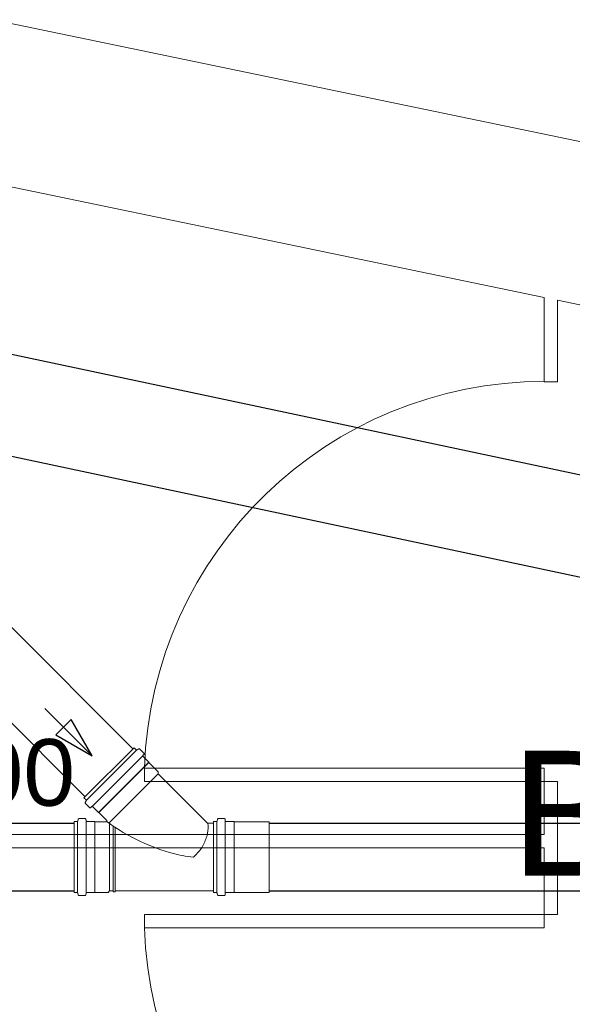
# Model space of a CAD drawing. Header units: millimetres. Extents: x 567 to 934, y -1 to 364.
# Tile 53 of 256: x 614.93 to 616.59, y 46.68 to 49.64. Entities that reach past the tile are written whole.
import ezdxf

# ---------------------------------------------------------------- set-up
doc = ezdxf.new("R2010")
doc.units = ezdxf.units.MM
doc.header["$MEASUREMENT"] = 0
doc.linetypes.add('NULL', pattern=[0])
doc.layers.add('ARQ FINA', color=8, linetype='Continuous')
for name, color, linetype, lineweight in [('Simbolos', 14, 'Continuous', 20), ('Simbolos_int', 14, 'Continuous', 15), ('TQ-Condutos', 14, 'Continuous', 25), ('TQ-Sentido conduto', 14, 'Continuous', 30), ('TQ-Textos conduto', 7, 'Continuous', 9)]:
    doc.layers.add(name, color=color, linetype=linetype, lineweight=lineweight)
doc.styles.add('Arial', font='arial.ttf')

msp = doc.modelspace()

# ---------------------------------------------------------------- linework, layer by layer
at = {"layer": 'ARQ FINA', "lineweight": 5}
for p, q in [((660.0306, 40.2582), (595.8259, 53.5847)), ((660.0306, 40.2582), (595.8259, 53.5847)), ((613.4456, 49.4373), (616.5056, 48.8021)), ((616.5056, 48.8021), (616.5056, 48.549)), ((616.5456, 48.549), (616.5456, 48.7938)), ((616.5456, 48.7938), (620.2456, 48.0258)), ((616.5056, 48.549), (616.5456, 48.549)), ((615.3056, 47.349), (615.3056, 47.389)), ((616.5056, 47.389), (615.3056, 47.389)), ((616.5056, 47.349), (616.5056, 47.389)), ((616.5056, 47.349), (615.3056, 47.349)), ((616.5456, 47.349), (616.5056, 47.349)), ((616.5056, 47.349), (616.5056, 47.189)), ((616.5456, 46.949), (616.5456, 47.349)), ((616.5056, 47.189), (613.4456, 47.189)), ((613.4456, 47.149), (616.5056, 47.149)), ((616.5056, 47.149), (616.5056, 46.949)), ((616.5056, 46.949), (615.3056, 46.949)), ((615.3056, 46.949), (615.3056, 46.909)), ((616.5056, 46.949), (616.5456, 46.949)), ((616.5056, 46.949), (616.5056, 46.909)), ((616.5056, 46.909), (615.3056, 46.909))]:
    msp.add_line(p, q, dxfattribs=at)
for centre, start, end in [((616.5056, 47.349), 90, 178.0908), ((616.5056, 46.949), 181.9092, 270)]:
    msp.add_arc(centre, 1.2007, start, end, dxfattribs=at)
at = {"layer": 'Simbolos'}
for p, q in [((615.1242, 47.2995), (615.2748, 47.4501)), ((615.2748, 47.4501), (615.2811, 47.4438)), ((615.2887, 47.4465), (615.2835, 47.4435)), ((615.2911, 47.4462), (615.3045, 47.4329)), ((615.3046, 47.4302), (615.3013, 47.4262)), ((615.3014, 47.4235), (615.3185, 47.4064)), ((615.3185, 47.4064), (615.3185, 47.4057)), ((615.3185, 47.4057), (615.3464, 47.3778)), ((615.3464, 47.3778), (615.3464, 47.3716)), ((615.3464, 47.3716), (615.4938, 47.2242)), ((615.1242, 47.2995), (615.1305, 47.2932)), ((615.1278, 47.2856), (615.1308, 47.2908)), ((615.1281, 47.2832), (615.1415, 47.2698)), ((615.1442, 47.2697), (615.1481, 47.273)), ((615.1508, 47.2729), (615.1679, 47.2558)), ((615.1679, 47.2558), (615.1686, 47.2558)), ((615.1686, 47.2558), (615.1916, 47.2328)), ((615.0946, 47.0152), (615.0946, 47.2282)), ((615.0946, 47.2282), (615.1035, 47.2282)), ((615.107, 47.2355), (615.1055, 47.2297)), ((615.109, 47.237), (615.1279, 47.237)), ((615.1299, 47.2352), (615.1303, 47.23)), ((615.1323, 47.2282), (615.1565, 47.2282)), ((615.1565, 47.2282), (615.157, 47.2277)), ((615.157, 47.2277), (615.1895, 47.2277)), ((615.496, 47.2233), (615.5126, 47.2233)), ((615.5126, 47.0152), (615.5126, 47.2282)), ((615.5126, 47.2282), (615.5215, 47.2282)), ((615.5126, 47.2233), (615.5126, 47.0201)), ((615.525, 47.2355), (615.5235, 47.2297)), ((615.527, 47.237), (615.5459, 47.237)), ((615.5479, 47.2352), (615.5483, 47.23)), ((615.5503, 47.2282), (615.5745, 47.2282)), ((615.5745, 47.2282), (615.575, 47.2277)), ((615.575, 47.2277), (615.6796, 47.2277)), ((615.0946, 47.0152), (615.1035, 47.0152)), ((615.107, 47.0079), (615.1055, 47.0137)), ((615.1299, 47.0082), (615.1303, 47.0134)), ((615.1323, 47.0152), (615.1565, 47.0152)), ((615.1565, 47.0152), (615.157, 47.0157)), ((615.157, 47.0157), (615.1965, 47.0157)), ((615.1965, 47.0157), (615.2009, 47.0201)), ((615.2009, 47.0201), (615.2114, 47.0201)), ((615.2114, 47.0201), (615.2117, 47.0171)), ((615.2117, 47.0171), (615.2176, 47.0171)), ((615.2178, 47.0201), (615.2176, 47.0171)), ((615.2178, 47.0201), (615.5126, 47.0201)), ((615.5126, 47.0152), (615.5215, 47.0152)), ((615.525, 47.0079), (615.5235, 47.0137)), ((615.5479, 47.0082), (615.5483, 47.0134)), ((615.5503, 47.0152), (615.5745, 47.0152)), ((615.5745, 47.0152), (615.575, 47.0157)), ((615.575, 47.0157), (615.6796, 47.0157)), ((615.109, 47.0064), (615.1279, 47.0064)), ((615.527, 47.0064), (615.5459, 47.0064))]:
    msp.add_line(p, q, dxfattribs=at)
for points in [[(615.2811, 47.4439), (615.2813, 47.4437), (615.2816, 47.4435), (615.2818, 47.4434), (615.2821, 47.4433), (615.2824, 47.4433), (615.2827, 47.4433), (615.283, 47.4433), (615.2832, 47.4434), (615.2835, 47.4435)], [(615.2912, 47.4462), (615.2909, 47.4464), (615.2907, 47.4466), (615.2904, 47.4467), (615.2902, 47.4468), (615.2899, 47.4468), (615.2896, 47.4468), (615.2893, 47.4468), (615.289, 47.4467), (615.2887, 47.4466)], [(615.3013, 47.4262), (615.3011, 47.4259), (615.301, 47.4256), (615.3009, 47.4253), (615.3008, 47.425), (615.3009, 47.4247), (615.3009, 47.4244), (615.3011, 47.424), (615.3012, 47.4238), (615.3014, 47.4235)], [(615.3046, 47.4302), (615.3048, 47.4304), (615.305, 47.4307), (615.3051, 47.431), (615.3051, 47.4314), (615.3051, 47.4317), (615.305, 47.432), (615.3049, 47.4323), (615.3047, 47.4326), (615.3045, 47.4329)], [(615.1278, 47.2856), (615.1276, 47.2853), (615.1276, 47.2851), (615.1275, 47.2848), (615.1275, 47.2845), (615.1275, 47.2842), (615.1276, 47.2839), (615.1277, 47.2836), (615.1279, 47.2834), (615.1281, 47.2832)], [(615.1308, 47.2908), (615.1309, 47.2911), (615.131, 47.2914), (615.1311, 47.2917), (615.1311, 47.2919), (615.131, 47.2922), (615.1309, 47.2925), (615.1308, 47.2928), (615.1307, 47.293), (615.1305, 47.2932)], [(615.1415, 47.2698), (615.1417, 47.2696), (615.142, 47.2694), (615.1423, 47.2693), (615.1426, 47.2692), (615.143, 47.2692), (615.1433, 47.2693), (615.1436, 47.2694), (615.1439, 47.2695), (615.1442, 47.2697)], [(615.1508, 47.2729), (615.1506, 47.2731), (615.1503, 47.2733), (615.15, 47.2734), (615.1497, 47.2735), (615.1493, 47.2735), (615.149, 47.2734), (615.1487, 47.2734), (615.1484, 47.2732), (615.1481, 47.273)], [(615.1035, 47.2282), (615.1038, 47.2282), (615.1041, 47.2283), (615.1044, 47.2284), (615.1046, 47.2285), (615.1049, 47.2287), (615.1051, 47.2289), (615.1052, 47.2291), (615.1054, 47.2294), (615.1055, 47.2297)], [(615.109, 47.237), (615.1087, 47.237), (615.1084, 47.2369), (615.1081, 47.2368), (615.1079, 47.2367), (615.1076, 47.2365), (615.1074, 47.2363), (615.1073, 47.236), (615.1071, 47.2358), (615.107, 47.2355)], [(615.1299, 47.2352), (615.1298, 47.2355), (615.1297, 47.2358), (615.1295, 47.2361), (615.1293, 47.2363), (615.1291, 47.2366), (615.1288, 47.2368), (615.1285, 47.2369), (615.1282, 47.237), (615.1279, 47.237)], [(615.1303, 47.23), (615.1304, 47.2297), (615.1305, 47.2294), (615.1306, 47.2291), (615.1308, 47.2288), (615.1311, 47.2286), (615.1314, 47.2284), (615.1317, 47.2283), (615.132, 47.2282), (615.1323, 47.2282)], [(615.1895, 47.2277), (615.1899, 47.2277), (615.1903, 47.2278), (615.1907, 47.2279), (615.191, 47.2281), (615.1913, 47.2283), (615.1916, 47.2286), (615.1919, 47.2289), (615.1921, 47.2292), (615.1923, 47.2295), (615.1924, 47.2299), (615.1925, 47.2303), (615.1925, 47.2307), (615.1925, 47.2311), (615.1924, 47.2315), (615.1923, 47.2318), (615.1921, 47.2322), (615.1919, 47.2325), (615.1916, 47.2328)], [(615.4938, 47.2242), (615.494, 47.224), (615.4942, 47.2238), (615.4945, 47.2237), (615.4947, 47.2236), (615.4949, 47.2235), (615.4952, 47.2234), (615.4954, 47.2233), (615.4957, 47.2233), (615.496, 47.2233)], [(615.4963, 47.2216), (615.4963, 47.2218), (615.4962, 47.222), (615.4962, 47.2221), (615.4962, 47.2223), (615.4961, 47.2225), (615.4961, 47.2227), (615.496, 47.2229), (615.496, 47.2231), (615.496, 47.2233)], [(615.5215, 47.2282), (615.5218, 47.2282), (615.5221, 47.2283), (615.5224, 47.2284), (615.5226, 47.2285), (615.5229, 47.2287), (615.5231, 47.2289), (615.5232, 47.2291), (615.5234, 47.2294), (615.5235, 47.2297)], [(615.527, 47.237), (615.5267, 47.237), (615.5264, 47.2369), (615.5261, 47.2368), (615.5259, 47.2367), (615.5256, 47.2365), (615.5254, 47.2363), (615.5253, 47.236), (615.5251, 47.2358), (615.525, 47.2355)], [(615.5479, 47.2352), (615.5478, 47.2355), (615.5477, 47.2358), (615.5475, 47.2361), (615.5473, 47.2364), (615.5471, 47.2366), (615.5468, 47.2368), (615.5465, 47.2369), (615.5462, 47.237), (615.5459, 47.237)], [(615.5483, 47.23), (615.5484, 47.2297), (615.5485, 47.2294), (615.5486, 47.2291), (615.5488, 47.2288), (615.5491, 47.2286), (615.5494, 47.2284), (615.5497, 47.2283), (615.55, 47.2282), (615.5503, 47.2282)], [(615.1055, 47.0137), (615.1054, 47.014), (615.1052, 47.0142), (615.1051, 47.0145), (615.1049, 47.0147), (615.1046, 47.0149), (615.1044, 47.015), (615.1041, 47.0151), (615.1038, 47.0152), (615.1035, 47.0152)], [(615.1279, 47.0064), (615.1282, 47.0064), (615.1285, 47.0065), (615.1288, 47.0066), (615.1291, 47.0068), (615.1293, 47.007), (615.1295, 47.0073), (615.1297, 47.0076), (615.1298, 47.0079), (615.1299, 47.0082)], [(615.1323, 47.0152), (615.132, 47.0152), (615.1317, 47.0151), (615.1314, 47.015), (615.1311, 47.0148), (615.1308, 47.0145), (615.1306, 47.0143), (615.1305, 47.014), (615.1304, 47.0137), (615.1303, 47.0134)], [(615.5235, 47.0137), (615.5234, 47.014), (615.5232, 47.0142), (615.5231, 47.0145), (615.5229, 47.0147), (615.5226, 47.0149), (615.5224, 47.015), (615.5221, 47.0151), (615.5218, 47.0152), (615.5215, 47.0152)], [(615.5459, 47.0064), (615.5462, 47.0064), (615.5465, 47.0065), (615.5468, 47.0066), (615.5471, 47.0068), (615.5473, 47.007), (615.5475, 47.0073), (615.5477, 47.0076), (615.5478, 47.0079), (615.5479, 47.0082)], [(615.5503, 47.0152), (615.55, 47.0152), (615.5497, 47.0151), (615.5494, 47.015), (615.5491, 47.0148), (615.5488, 47.0146), (615.5486, 47.0143), (615.5485, 47.014), (615.5484, 47.0137), (615.5483, 47.0134)], [(615.107, 47.0079), (615.1071, 47.0076), (615.1073, 47.0073), (615.1074, 47.0071), (615.1076, 47.0069), (615.1079, 47.0067), (615.1081, 47.0066), (615.1084, 47.0065), (615.1087, 47.0064), (615.109, 47.0064)], [(615.525, 47.0079), (615.5251, 47.0076), (615.5253, 47.0073), (615.5254, 47.0071), (615.5256, 47.0069), (615.5259, 47.0067), (615.5261, 47.0066), (615.5264, 47.0065), (615.5267, 47.0064), (615.527, 47.0064)]]:
    msp.add_lwpolyline(points, dxfattribs=at)
at = {"layer": 'Simbolos_int'}
for p, q in [((615.1316, 47.2921), (615.2822, 47.4428)), ((615.1495, 47.2742), (615.3001, 47.4248)), ((615.3185, 47.4064), (615.1679, 47.2558)), ((615.3185, 47.4057), (615.1686, 47.2558)), ((615.3464, 47.3716), (615.1987, 47.2238)), ((615.1051, 47.0152), (615.1051, 47.2282)), ((615.1305, 47.0152), (615.1305, 47.2282)), ((615.157, 47.2277), (615.157, 47.0157)), ((615.2009, 47.2223), (615.2009, 47.0201)), ((615.2114, 47.215), (615.2114, 47.0201)), ((615.5231, 47.0152), (615.5231, 47.2282)), ((615.5485, 47.0152), (615.5485, 47.2282)), ((615.575, 47.0157), (615.575, 47.2277)), ((615.6796, 47.0157), (615.6796, 47.2277)), ((615.2178, 47.2108), (615.2178, 47.0201))]:
    msp.add_line(p, q, dxfattribs=at)
for points in [[(615.1918, 47.2288), (615.1999, 47.223), (615.2081, 47.2173), (615.2164, 47.2118), (615.2248, 47.2063), (615.2333, 47.2011), (615.2418, 47.1959), (615.2505, 47.1909), (615.2592, 47.1861), (615.268, 47.1814)], [(615.4936, 47.1877), (615.4945, 47.1914), (615.4952, 47.1951), (615.4958, 47.1988), (615.4962, 47.2026), (615.4965, 47.2064), (615.4967, 47.2102), (615.4967, 47.214), (615.4966, 47.2178), (615.4963, 47.2216)], [(615.4787, 47.1515), (615.4809, 47.1553), (615.4829, 47.1591), (615.4848, 47.1631), (615.4866, 47.167), (615.4883, 47.1711), (615.4898, 47.1751), (615.4912, 47.1793), (615.4925, 47.1835), (615.4936, 47.1877)], [(615.268, 47.1814), (615.28, 47.1752), (615.2922, 47.1693), (615.3046, 47.1636), (615.317, 47.1583), (615.3296, 47.1532), (615.3423, 47.1483), (615.355, 47.1438), (615.3679, 47.1395), (615.3809, 47.1356)], [(615.3809, 47.1356), (615.3887, 47.1333), (615.3966, 47.1313), (615.4045, 47.1294), (615.4124, 47.1277), (615.4204, 47.1261), (615.4284, 47.1248), (615.4365, 47.1236), (615.4446, 47.1225), (615.4527, 47.1217)], [(615.4527, 47.1217), (615.4559, 47.1246), (615.4591, 47.1277), (615.4622, 47.1308), (615.4652, 47.134), (615.4681, 47.1374), (615.4709, 47.1408), (615.4736, 47.1443), (615.4762, 47.1478), (615.4787, 47.1515)]]:
    msp.add_lwpolyline(points, dxfattribs=at)
at = {"layer": 'TQ-Condutos'}
for p, q in [((614.1549, 48.7915), (620.7677, 47.3869)), ((614.5443, 48.4021), (620.2316, 47.194)), ((614.8935, 47.8245), (615.2713, 47.4467)), ((614.7498, 47.6808), (615.1277, 47.303)), ((614.6302, 47.2233), (615.0946, 47.2233)), ((615.6796, 47.2233), (619.1423, 47.2233)), ((614.6302, 47.0201), (615.0946, 47.0201)), ((615.6796, 47.0201), (619.1423, 47.0201))]:
    msp.add_line(p, q, dxfattribs=at)
at = {"layer": 'TQ-Sentido conduto'}
for p, q in [((615.0858, 47.5343), (615.0401, 47.4885)), ((615.1483, 47.426), (615.0858, 47.5343)), ((615.0401, 47.4885), (615.1483, 47.426))]:
    msp.add_line(p, q, dxfattribs=at)
msp.add_lwpolyline([(615.0069, 47.5674), (615.1483, 47.426)], dxfattribs=at)

# ---------------------------------------------------------------- texts
at = {"layer": 'ARQ FINA', "linetype": 'NULL', "lineweight": 5, "insert": (616.4049, 47.0657), "char_height": 0.375, "width": 5.834223, "attachment_point": 7, "line_spacing_factor": 0.9, "style": 'Arial'}
msp.add_mtext('BANH° FEM', dxfattribs=at)
at = {"layer": 'TQ-Textos conduto', "linetype": 'NULL', "insert": (614.7791, 47.2704), "char_height": 0.2, "width": 1.273476, "attachment_point": 8, "line_spacing_factor": 0.6, "style": 'Arial'}
msp.add_mtext('ø100', dxfattribs=at)

doc.saveas('drawing.dxf')
